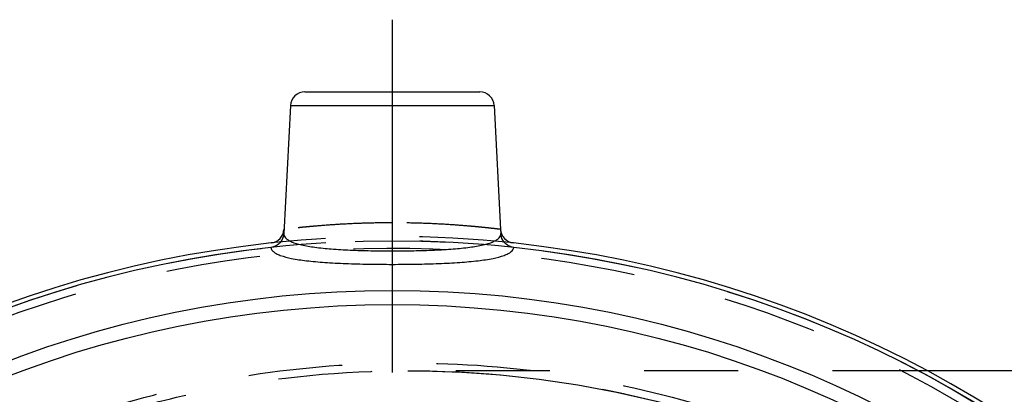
# Model space of a CAD drawing. Header units: millimetres. Extents: x 368 to 632, y 412 to 588.
# Tile 4 of 6: x 425 to 494, y 562 to 588. Entities that reach past the tile are written whole.
import ezdxf

# ---------------------------------------------------------------- set-up
doc = ezdxf.new("R2010")
doc.units = ezdxf.units.MM
doc.header["$LTSCALE"] = 65.185185
doc.linetypes.add('CENTER', pattern=[0.6, 0.375, -0.075, 0.075, -0.075])
doc.linetypes.add('HIDDEN', pattern=[0.2, 0.1, -0.1])
for name, color, linetype in [('ACHSEN_S', 7, 'CONTINUOUS'), ('KOERPER', 7, 'CONTINUOUS'), ('KONST.EL_MIT_GEO', 7, 'CONTINUOUS')]:
    doc.layers.add(name, color=color, linetype=linetype)

msp = doc.modelspace()

# ---------------------------------------------------------------- linework, layer by layer
at = {"layer": 'ACHSEN_S', "color": 2, "linetype": 'CENTER'}
msp.add_line((451.15, 588.312), (451.15, 411.688), dxfattribs=at)
at = {"layer": 'KOERPER', "color": 7, "linetype": 'Continuous'}
for p, q in [((444.1, 582.365), (443.635, 573.494)), ((458.2, 582.365), (458.65, 573.778)), ((507.97, 563.987), (488.137, 563.987))]:
    msp.add_line(p, q, dxfattribs=at)
at = {"layer": 'KOERPER', "color": 8, "linetype": 'HIDDEN'}
msp.add_line((488.137, 563.987), (452.233, 563.987), dxfattribs=at)
msp.add_circle((451.15, 494.988), 78, dxfattribs=at)
at = {"layer": 'KONST.EL_MIT_GEO', "color": 7, "linetype": 'Continuous'}
for p, q in [((445.099, 583.312), (457.201, 583.312)), ((444.1, 582.365), (458.2, 582.365)), ((443.65, 573.778), (443.635, 573.494)), ((458.65, 573.778), (458.665, 573.491))]:
    msp.add_line(p, q, dxfattribs=at)
at = {"layer": 'KONST.EL_MIT_GEO', "color": 8, "linetype": 'HIDDEN'}
msp.add_line((452.225, 563.987), (452.74, 563.986), dxfattribs=at)
msp.add_lwpolyline([(452.74, 563.986), (453.266, 563.98), (455.955, 563.889), (458.643, 563.696), (461.326, 563.401), (464.002, 563.003), (466.668, 562.503), (469.319, 561.9), (471.952, 561.197), (474.566, 560.391), (477.155, 559.485), (479.717, 558.478), (482.253, 557.37), (484.757, 556.161), (487.227, 554.853), (489.663, 553.444), (492.061, 551.934), (494.418, 550.325)], dxfattribs=at)
at = {"layer": 'KONST.EL_MIT_GEO', "color": 7, "linetype": 'Continuous'}
for radius in [74.561, 73.58]:
    msp.add_circle((451.15, 494.988), radius, dxfattribs=at)
for centre, radius, start, end in [((445.099, 582.312), 1, 90, 177), ((457.201, 582.312), 1, 3, 90), ((442.652, 573.831), 1, 276.15069, 357), ((459.648, 573.831), 1, 183, 263.84946), ((451.15, 494.988), 78.3, 96.152, 83.848), ((451.15, 494.988), 78, 96.18764, 83.81236)]:
    msp.add_arc(centre, radius, start, end, dxfattribs=at)
at = {"layer": 'KONST.EL_MIT_GEO', "color": 8, "linetype": 'HIDDEN'}
for radius, start, end in [(78.3, 83.848, 96.152), (78, 83.81236, 96.18764), (77.464, 29.30465, 330.69535)]:
    msp.add_arc((451.15, 494.988), radius, start, end, dxfattribs=at)
for points, knots in [([(451.15, 574.235), (450.663, 574.235), (449.706, 574.224), (448.318, 574.175), (447.039, 574.102), (446.065, 574.027), (445.375, 573.965), (444.938, 573.922), (444.56, 573.883), (444.246, 573.848), (444.025, 573.823), (443.882, 573.806), (443.801, 573.797), (443.738, 573.788), (443.692, 573.785), (443.667, 573.778), (443.652, 573.781), (443.65, 573.778)], [0, 0, 0, 0, 0.194498, 0.381565, 0.554138, 0.705657, 0.771677, 0.830322, 0.881011, 0.92323, 0.956542, 0.969744, 0.980597, 0.989067, 0.995132, 0.99878, 1, 1, 1, 1]), ([(458.65, 573.778), (458.648, 573.781), (458.633, 573.778), (458.608, 573.785), (458.562, 573.788), (458.499, 573.797), (458.418, 573.806), (458.275, 573.823), (458.054, 573.848), (457.74, 573.883), (457.362, 573.922), (456.925, 573.965), (456.236, 574.027), (455.261, 574.102), (453.982, 574.175), (452.594, 574.224), (451.637, 574.235), (451.15, 574.235)], [0, 0, 0, 0, 0.001219, 0.004867, 0.010931, 0.0194, 0.030253, 0.043454, 0.076764, 0.118981, 0.16967, 0.228312, 0.29433, 0.445844, 0.61841, 0.805486, 1, 1, 1, 1]), ([(509.627, 452.806), (507.241, 450.084), (502.168, 444.868), (493.582, 438.099), (484.102, 432.589), (473.905, 428.519), (463.207, 426.018), (452.248, 425.169), (441.287, 426.012), (430.585, 428.539), (420.406, 432.699), (410.999, 438.396), (402.6, 445.497), (395.419, 453.827), (389.636, 463.183), (385.398, 473.332), (382.811, 484.023), (381.942, 494.988), (382.811, 505.952), (385.398, 516.643), (389.636, 526.792), (395.419, 536.148), (402.6, 544.478), (410.999, 551.579), (420.406, 557.276), (430.585, 561.436), (441.287, 563.963), (452.248, 564.806), (463.207, 563.957), (473.905, 561.456), (484.102, 557.386), (493.582, 551.876), (502.168, 545.107), (507.241, 539.891), (509.627, 537.169)], [0, 0, 0, 0, 0.031016, 0.062174, 0.093393, 0.124641, 0.155905, 0.187176, 0.218453, 0.249733, 0.281014, 0.312296, 0.34358, 0.374863, 0.406147, 0.437431, 0.468716, 0.5, 0.531284, 0.562569, 0.593853, 0.625137, 0.65642, 0.687704, 0.718986, 0.750268, 0.781547, 0.812824, 0.844095, 0.875359, 0.906607, 0.937826, 0.968984, 1, 1, 1, 1]), ([(452.225, 425.988), (447.7, 425.988), (440.885, 426.645), (432.082, 428.817), (423.529, 431.833), (413.452, 437.151), (404.609, 444.336), (398.487, 451.029), (393.053, 458.29), (387.644, 468.321), (383.65, 481.388), (382.3, 494.988), (383.65, 508.587), (387.644, 521.654), (393.053, 531.685), (398.487, 538.946), (404.609, 545.639), (413.453, 552.824), (423.529, 558.142), (432.082, 561.158), (440.885, 563.33), (447.7, 563.987), (452.225, 563.987)], [0, 0, 0, 0, 0.062479, 0.093756, 0.125034, 0.187515, 0.249997, 0.281276, 0.312554, 0.375036, 0.437518, 0.5, 0.562482, 0.624964, 0.687446, 0.718724, 0.750003, 0.812485, 0.874966, 0.906244, 0.937521, 1, 1, 1, 1]), ([(452.74, 563.986), (458.181, 563.946), (469.092, 562.602), (481.983, 557.902), (491.493, 552.565), (498.182, 547.851), (504.4, 542.539), (508.271, 538.708), (510.186, 536.774)], [0, 0, 0, 0, 0.2499, 0.499788, 0.624893, 0.749966, 0.875005, 1, 1, 1, 1])]:
    msp.add_open_spline(points, degree=3, knots=knots, dxfattribs=at)
at = {"layer": 'KONST.EL_MIT_GEO', "color": 7, "linetype": 'Continuous'}
for points, knots in [([(443.635, 573.494), (443.627, 573.336), (443.537, 573.019), (443.311, 572.777), (443.179, 572.69)], [0, 0, 0, 0, 0.500149, 1, 1, 1, 1]), ([(443.635, 573.494), (443.633, 573.441), (443.653, 573.325), (443.764, 573.17), (443.942, 573.034), (444.302, 572.852), (444.926, 572.677), (445.85, 572.523), (446.981, 572.411), (448.276, 572.337), (449.684, 572.296), (450.655, 572.287), (451.15, 572.287)], [0, 0, 0, 0, 0.0204, 0.043083, 0.07089, 0.105353, 0.196301, 0.316481, 0.46265, 0.629647, 0.81111, 1, 1, 1, 1]), ([(451.15, 572.287), (451.645, 572.287), (452.616, 572.296), (454.024, 572.337), (455.319, 572.411), (456.45, 572.523), (457.374, 572.677), (457.998, 572.852), (458.358, 573.034), (458.536, 573.17), (458.647, 573.325), (458.667, 573.441), (458.665, 573.494)], [0, 0, 0, 0, 0.188872, 0.370324, 0.537325, 0.683498, 0.803684, 0.894638, 0.929104, 0.956914, 0.979599, 1, 1, 1, 1]), ([(459.122, 572.689), (458.99, 572.776), (458.765, 573.017), (458.673, 573.333), (458.665, 573.491)], [0, 0, 0, 0, 0.49984, 1, 1, 1, 1]), ([(442.743, 572.533), (442.746, 572.48), (442.786, 572.364), (442.925, 572.217), (443.134, 572.087), (443.547, 571.912), (444.248, 571.741), (445.278, 571.591), (446.534, 571.481), (447.968, 571.408), (449.527, 571.366), (450.602, 571.358), (451.15, 571.357)], [0, 0, 0, 0, 0.018491, 0.04045, 0.068275, 0.10309, 0.194934, 0.315731, 0.462205, 0.629351, 0.810948, 1, 1, 1, 1]), ([(451.15, 571.357), (451.698, 571.358), (452.773, 571.366), (454.332, 571.408), (455.766, 571.481), (457.021, 571.59), (458.052, 571.742), (458.752, 571.911), (459.167, 572.088), (459.418, 572.24), (459.55, 572.418), (459.557, 572.533)], [0, 0, 0, 0, 0.189195, 0.370933, 0.538224, 0.684825, 0.805731, 0.897658, 0.932504, 0.960356, 1, 1, 1, 1])]:
    msp.add_open_spline(points, degree=3, knots=knots, dxfattribs=at)
for points in [[(443.179, 572.69), (443.05, 572.605), (442.896, 572.55), (442.743, 572.533)], [(459.557, 572.533), (459.404, 572.55), (459.251, 572.605), (459.122, 572.689)]]:
    msp.add_open_spline(points, degree=3, dxfattribs=at)

doc.saveas('drawing.dxf')
